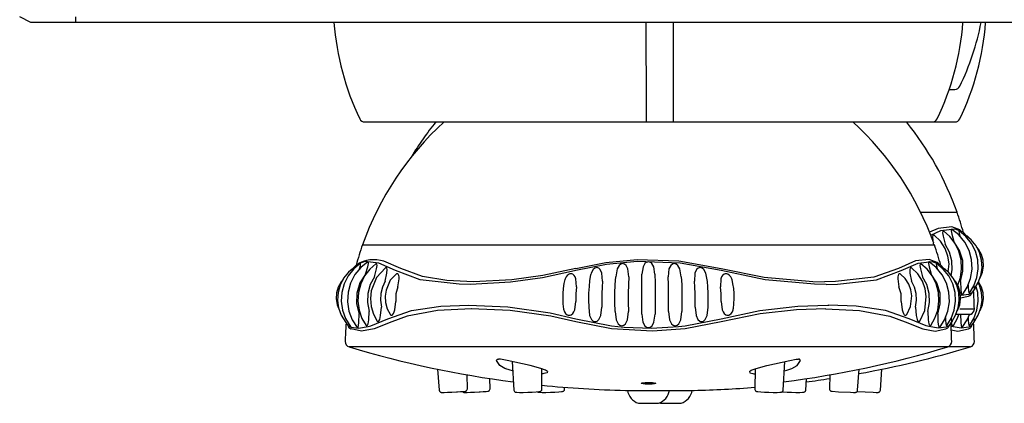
# Model space of a CAD drawing. Header units: millimetres. Extents: x -0.129 to 0.203, y -0.498 to 0.001.
# Tile 2 of 3: x -0.129 to -0.042, y -0.121 to -0.087. Entities that reach past the tile are written whole.
import ezdxf

# ---------------------------------------------------------------- set-up
doc = ezdxf.new("R2010")
doc.units = ezdxf.units.MM
doc.header["$LTSCALE"] = 0.6
doc.layers.add('BLOCKS', color=3, linetype='Continuous')

msp = doc.modelspace()

# ---------------------------------------------------------------- linework, layer by layer
at = {"layer": 'BLOCKS'}
for p, q in [((-0.1284999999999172, -0.08719999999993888), (-0.1294999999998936, -0.08669999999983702)), ((-0.1244999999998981, -0.08719999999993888), (-0.1244999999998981, -0.08669999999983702)), ((-0.1244999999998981, -0.08719999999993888), (-0.1284999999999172, -0.08719999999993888)), ((0.1245000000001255, -0.08719999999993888), (-0.1244999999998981, -0.08719999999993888)), ((-0.04674221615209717, -0.09316089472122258), (-0.04624446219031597, -0.09316089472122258)), ((-0.0987757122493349, -0.0960641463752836), (-0.04826463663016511, -0.0960641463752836)), ((-0.04826463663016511, -0.0960641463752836), (-0.04624446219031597, -0.0960641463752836)), ((-0.04928564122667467, -0.1041057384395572), (-0.04604415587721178, -0.1041057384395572)), ((-0.09897601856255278, -0.1070089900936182), (-0.07352017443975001, -0.1070089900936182)), ((-0.07352017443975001, -0.1070089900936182), (-0.04806433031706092, -0.1070089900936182)), ((-0.04574788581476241, -0.1102912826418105), (-0.04574788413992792, -0.1102913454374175)), ((-0.04433966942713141, -0.1107558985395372), (-0.04475574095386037, -0.1113191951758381)), ((-0.04433966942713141, -0.1107558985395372), (-0.0443506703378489, -0.1107153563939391)), ((-0.04572802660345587, -0.1117511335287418), (-0.04503775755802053, -0.1115969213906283)), ((-0.05755913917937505, -0.1123835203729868), (-0.05746427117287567, -0.1123835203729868)), ((-0.04580495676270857, -0.112727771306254), (-0.04450264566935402, -0.112727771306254)), ((-0.1004727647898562, -0.1139403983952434), (-0.1002644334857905, -0.1142224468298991)), ((-0.09823607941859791, -0.1142224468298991), (-0.09672764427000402, -0.1136039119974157)), ((-0.09637196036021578, -0.1138898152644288), (-0.09795285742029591, -0.1145001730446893)), ((-0.07680407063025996, -0.1145001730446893), (-0.0799858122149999, -0.1138898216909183)), ((-0.07998205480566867, -0.1136039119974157), (-0.07680212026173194, -0.1142224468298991)), ((-0.07023822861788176, -0.1142224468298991), (-0.06705829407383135, -0.1136039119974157)), ((-0.0670545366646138, -0.1138898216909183), (-0.07023627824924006, -0.1145001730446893)), ((-0.05066838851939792, -0.1138898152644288), (-0.0490874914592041, -0.1145001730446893)), ((-0.04880426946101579, -0.1142224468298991), (-0.05031270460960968, -0.1136039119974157)), ((-0.04648056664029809, -0.1138225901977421), (-0.0467759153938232, -0.1142224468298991)), ((-0.04485956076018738, -0.1132138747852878), (-0.04614283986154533, -0.1132138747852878)), ((-0.04485956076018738, -0.1161171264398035), (-0.1001606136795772, -0.1161171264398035)), ((-0.08565597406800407, -0.1174189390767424), (-0.08551132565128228, -0.1199539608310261)), ((-0.06152902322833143, -0.1199539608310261), (-0.06138437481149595, -0.1174189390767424)), ((-0.09228908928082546, -0.118097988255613), (-0.09214598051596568, -0.1199777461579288)), ((-0.08617438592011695, -0.117988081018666), (-0.08617423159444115, -0.1179879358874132)), ((-0.08300231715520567, -0.119876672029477), (-0.08301067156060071, -0.1180570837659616)), ((-0.06402967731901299, -0.1180570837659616), (-0.06403803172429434, -0.119876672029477)), ((-0.06086596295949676, -0.117988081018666), (-0.06086611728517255, -0.1179879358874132)), ((-0.089638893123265, -0.1198527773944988), (-0.0896685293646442, -0.1185981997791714)), ((-0.08761871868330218, -0.1198527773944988), (-0.0876404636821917, -0.1189322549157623)), ((-0.0595088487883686, -0.1199539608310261), (-0.05945099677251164, -0.118940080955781)), ((-0.0573718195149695, -0.1185981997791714), (-0.05740145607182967, -0.11985278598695)), ((-0.08098214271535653, -0.119876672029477), (-0.08098291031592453, -0.1197094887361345)), ((-0.0755723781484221, -0.1199863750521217), (-0.07352017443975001, -0.1199863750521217)), ((-0.07557017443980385, -0.1199863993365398), (-0.07147017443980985, -0.1199863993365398)), ((-0.07352017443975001, -0.1199863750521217), (-0.07146797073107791, -0.1199863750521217)), ((-0.07164293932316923, -0.1199863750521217), (-0.06944779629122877, -0.1199863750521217)), ((-0.07147017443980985, -0.1199863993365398), (-0.06944999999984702, -0.1199863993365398)), ((-0.07442017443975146, -0.1211402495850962), (-0.07262017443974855, -0.1211402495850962)), ((-0.07239999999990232, -0.1211402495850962), (-0.07059999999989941, -0.1211402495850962))]:
    msp.add_line(p, q, dxfattribs=at)
at = {"layer": 'BLOCKS', "flags": 128}
for points in [[(-0.07369596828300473, -0.0960641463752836), (-0.07370000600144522, -0.09476276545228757), (-0.07370283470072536, -0.09372484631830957), (-0.07370532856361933, -0.09266890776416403), (-0.07370748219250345, -0.09159723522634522), (-0.07370929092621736, -0.09051214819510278), (-0.07371075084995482, -0.08941599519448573), (-0.07371185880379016, -0.08831114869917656), (-0.0737126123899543, -0.08719999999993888)], [(-0.07130756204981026, -0.08719999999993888), (-0.07130831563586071, -0.08831114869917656), (-0.07130942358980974, -0.08941599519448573), (-0.07131088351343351, -0.09051214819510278), (-0.07131269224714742, -0.09159723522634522), (-0.07131484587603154, -0.09266890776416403), (-0.07131733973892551, -0.09372484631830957), (-0.07132016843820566, -0.09476276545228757), (-0.07132420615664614, -0.0960641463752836)], [(-0.04565355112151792, -0.1058165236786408), (-0.04578445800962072, -0.1056830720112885), (-0.04650980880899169, -0.1054249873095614), (-0.04772282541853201, -0.1055487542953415), (-0.04848882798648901, -0.105888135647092)], [(-0.04838733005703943, -0.1061428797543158), (-0.04750047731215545, -0.1057409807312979), (-0.04624927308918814, -0.1056037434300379), (-0.04553435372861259, -0.1058590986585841), (-0.04513154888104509, -0.1062732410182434)], [(-0.04720205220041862, -0.1058177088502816), (-0.04723161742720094, -0.1057971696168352), (-0.04726898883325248, -0.1057873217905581), (-0.04729875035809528, -0.1057975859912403), (-0.04731931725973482, -0.1058279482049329), (-0.04733352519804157, -0.1059492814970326), (-0.04729137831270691, -0.106257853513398), (-0.04711272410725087, -0.1069550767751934)], [(-0.04598123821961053, -0.110624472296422), (-0.04574188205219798, -0.1099231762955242), (-0.04563661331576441, -0.1091433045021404), (-0.04568180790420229, -0.1083556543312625), (-0.04587760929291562, -0.1075942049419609), (-0.04621446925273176, -0.1068912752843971), (-0.0466790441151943, -0.1062779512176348), (-0.04725260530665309, -0.1057809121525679)], [(-0.04649777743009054, -0.1056431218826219), (-0.04652683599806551, -0.1056341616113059), (-0.04654871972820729, -0.1056430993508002), (-0.04656224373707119, -0.1056699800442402), (-0.0465647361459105, -0.1057778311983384), (-0.04650985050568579, -0.1060627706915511), (-0.04631987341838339, -0.106715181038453)], [(-0.04556754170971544, -0.1114731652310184), (-0.04513089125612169, -0.110800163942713), (-0.04483305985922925, -0.1100147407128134), (-0.04470469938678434, -0.1091798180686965), (-0.0447506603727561, -0.1083347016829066), (-0.04497119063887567, -0.107519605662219), (-0.0453540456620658, -0.1067727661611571), (-0.04588266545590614, -0.1061298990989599), (-0.04653374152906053, -0.1056210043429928)], [(-0.04582930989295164, -0.1057964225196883), (-0.04585083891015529, -0.1057873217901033), (-0.04586611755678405, -0.1057975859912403), (-0.04587248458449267, -0.1058279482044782), (-0.04585913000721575, -0.1059492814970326), (-0.04578494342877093, -0.1062487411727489)], [(-0.0449334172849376, -0.1113137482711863), (-0.04453775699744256, -0.1106724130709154), (-0.04426901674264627, -0.1099289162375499), (-0.04415652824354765, -0.1091442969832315), (-0.04420408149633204, -0.1083523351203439), (-0.04441162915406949, -0.1075874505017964), (-0.04476872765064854, -0.1068822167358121), (-0.04526109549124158, -0.1062676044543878), (-0.04586816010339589, -0.1057704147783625)], [(-0.04804232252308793, -0.1061781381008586), (-0.04808674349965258, -0.1061500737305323), (-0.04813152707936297, -0.1061395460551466), (-0.04816961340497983, -0.1061496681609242), (-0.04819876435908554, -0.1061805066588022), (-0.04823092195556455, -0.106304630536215), (-0.04821376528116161, -0.1066237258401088)], [(-0.048161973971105, -0.1068751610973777), (-0.04813440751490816, -0.1070089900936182)], [(-0.04684261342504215, -0.1094321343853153), (-0.04676091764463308, -0.1087176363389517), (-0.04686533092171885, -0.1080293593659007), (-0.04711474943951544, -0.1073398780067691), (-0.04752112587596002, -0.1066934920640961), (-0.04808733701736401, -0.1061440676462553)], [(-0.04574790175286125, -0.1102913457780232), (-0.04551537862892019, -0.109370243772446), (-0.04554071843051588, -0.1084171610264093), (-0.04581282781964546, -0.1075060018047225), (-0.04631989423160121, -0.1067151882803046)], [(-0.04502115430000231, -0.1063572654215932), (-0.04503305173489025, -0.1063396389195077), (-0.04506056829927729, -0.1063075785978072), (-0.04509274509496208, -0.106280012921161), (-0.04512888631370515, -0.1062575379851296), (-0.04515671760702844, -0.1062448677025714)], [(-0.04449172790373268, -0.1109462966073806), (-0.0441498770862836, -0.1103866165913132), (-0.04391820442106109, -0.1097396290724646), (-0.04382219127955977, -0.1090585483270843), (-0.04386491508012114, -0.1083719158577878), (-0.04404619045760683, -0.107708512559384), (-0.04435712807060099, -0.1070956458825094), (-0.04478565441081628, -0.1065593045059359), (-0.04513154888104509, -0.1062732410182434)], [(-0.04657906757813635, -0.1097463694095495), (-0.04648389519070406, -0.1092482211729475), (-0.04651729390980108, -0.1084354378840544), (-0.04672901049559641, -0.1076562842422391), (-0.04711266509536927, -0.1069550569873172)], [(-0.04401285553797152, -0.1100039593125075), (-0.04397956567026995, -0.1099536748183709), (-0.0437861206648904, -0.1094550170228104), (-0.04370331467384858, -0.1089266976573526), (-0.04373405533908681, -0.1083927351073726), (-0.04387832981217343, -0.107877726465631), (-0.04412823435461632, -0.1074049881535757), (-0.04430863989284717, -0.107191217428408)], [(-0.09917525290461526, -0.1086929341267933), (-0.09975732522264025, -0.1091691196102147), (-0.1002503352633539, -0.1097837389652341), (-0.1006080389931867, -0.110489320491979), (-0.1008160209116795, -0.1112548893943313), (-0.1008636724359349, -0.1120477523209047), (-0.1007508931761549, -0.1128332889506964), (-0.1004814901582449, -0.1135775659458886), (-0.1000082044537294, -0.1143437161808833)], [(-0.09870012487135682, -0.1096178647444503), (-0.09851002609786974, -0.1089650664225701), (-0.09845537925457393, -0.1086808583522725), (-0.09845795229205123, -0.1085732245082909), (-0.09847147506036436, -0.1085463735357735), (-0.0984933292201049, -0.1085374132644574), (-0.09850884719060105, -0.1085421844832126), (-0.09913509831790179, -0.1090308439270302), (-0.09966458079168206, -0.1096736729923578), (-0.1000482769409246, -0.110420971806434), (-0.1002694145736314, -0.1112370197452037), (-0.100315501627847, -0.1120834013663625), (-0.1001867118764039, -0.1129195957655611), (-0.09988793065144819, -0.1137060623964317), (-0.0994520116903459, -0.1143767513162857)], [(-0.0960337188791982, -0.109317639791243), (-0.0975196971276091, -0.1086442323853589), (-0.09877090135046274, -0.1085069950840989), (-0.09948582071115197, -0.1087623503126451), (-0.09988883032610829, -0.1091767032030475)], [(-0.09790727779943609, -0.1098577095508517), (-0.09772858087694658, -0.1091602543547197), (-0.09768670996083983, -0.108851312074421), (-0.09770132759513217, -0.1087304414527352), (-0.09772211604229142, -0.1087004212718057), (-0.09775210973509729, -0.1086905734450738), (-0.09778481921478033, -0.1086995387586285), (-0.09833815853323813, -0.1091780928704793), (-0.09880382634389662, -0.1097914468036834), (-0.09914170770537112, -0.1104950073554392), (-0.09933823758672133, -0.1112576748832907), (-0.09938359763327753, -0.1120469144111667), (-0.09927784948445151, -0.1128283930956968), (-0.09902469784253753, -0.1135682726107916), (-0.09865683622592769, -0.1141976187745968)], [(-0.09923531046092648, -0.1091525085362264), (-0.0991608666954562, -0.1088513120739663), (-0.09914782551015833, -0.1087304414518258), (-0.09915438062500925, -0.1087004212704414), (-0.09916986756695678, -0.1086905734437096), (-0.09917525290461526, -0.1086929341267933)], [(-0.09557938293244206, -0.1091281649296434), (-0.09708601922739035, -0.1084838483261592)], [(-0.0799858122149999, -0.1091281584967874), (-0.07730215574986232, -0.1085863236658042), (-0.07451903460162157, -0.1083282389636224), (-0.07080076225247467, -0.1084520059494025), (-0.0670545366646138, -0.1091281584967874)], [(-0.06706067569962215, -0.109317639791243), (-0.07069553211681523, -0.1086442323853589), (-0.07451791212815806, -0.1085069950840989), (-0.07725651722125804, -0.1087623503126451), (-0.07997967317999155, -0.109317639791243)], [(-0.07526952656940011, -0.1098577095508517), (-0.07534429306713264, -0.1091602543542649), (-0.07550322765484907, -0.1088513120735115), (-0.07564959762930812, -0.108730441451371), (-0.07573012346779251, -0.1087004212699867), (-0.07581565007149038, -0.1086905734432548), (-0.07590169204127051, -0.1087008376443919), (-0.07598410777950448, -0.1087311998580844), (-0.07613827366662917, -0.1088525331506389), (-0.07631659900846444, -0.1091611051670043), (-0.07643208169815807, -0.1098583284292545)], [(-0.0729383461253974, -0.1096178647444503), (-0.07304116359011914, -0.1089650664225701), (-0.07321303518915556, -0.1086808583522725), (-0.07335917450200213, -0.1085732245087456), (-0.07343778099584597, -0.1085463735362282), (-0.07352015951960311, -0.1085374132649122), (-0.07360260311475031, -0.1085463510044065), (-0.07368125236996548, -0.1085732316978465), (-0.07382741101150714, -0.1086810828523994), (-0.07399936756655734, -0.1089660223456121), (-0.07410200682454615, -0.109618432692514)], [(-0.07060828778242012, -0.1098577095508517), (-0.07072396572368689, -0.1091602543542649), (-0.07090339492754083, -0.1088513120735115), (-0.07105818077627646, -0.108730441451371), (-0.07114082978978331, -0.1087004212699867), (-0.07122705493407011, -0.1086905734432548), (-0.07131236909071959, -0.1087008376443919), (-0.0713926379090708, -0.1087311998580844), (-0.07153835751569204, -0.1088525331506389), (-0.07169621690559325, -0.1091611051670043), (-0.07177080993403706, -0.1098583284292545)], [(-0.04767170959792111, -0.1087218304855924), (-0.04780463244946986, -0.1085863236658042), (-0.04852998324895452, -0.1083282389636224), (-0.04974299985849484, -0.1084520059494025), (-0.0512691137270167, -0.1091281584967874)], [(-0.0510066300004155, -0.109317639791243), (-0.0495206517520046, -0.1086442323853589), (-0.04826944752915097, -0.1085069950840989), (-0.04755452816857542, -0.1087623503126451), (-0.04715172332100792, -0.1091764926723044)], [(-0.04925499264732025, -0.1086995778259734), (-0.04928916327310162, -0.1086905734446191), (-0.04931892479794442, -0.1087008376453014), (-0.04933949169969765, -0.1087311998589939), (-0.04935369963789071, -0.1088525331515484), (-0.04931155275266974, -0.109161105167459), (-0.04913289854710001, -0.1098583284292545)], [(-0.0483824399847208, -0.1141965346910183), (-0.04801411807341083, -0.1135649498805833), (-0.04776205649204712, -0.1128264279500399), (-0.04765678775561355, -0.1120465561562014), (-0.04770198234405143, -0.1112589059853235), (-0.04789778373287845, -0.1104974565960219), (-0.04823464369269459, -0.1097945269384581), (-0.04869921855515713, -0.1091812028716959), (-0.04925499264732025, -0.1086995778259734)], [(-0.0485306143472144, -0.108542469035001), (-0.04854701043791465, -0.1085374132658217), (-0.04856889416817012, -0.108546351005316), (-0.04858241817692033, -0.1085732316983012), (-0.04858491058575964, -0.1086810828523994), (-0.04853002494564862, -0.1089660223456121), (-0.04834004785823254, -0.109618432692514)], [(-0.04758771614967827, -0.1143764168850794), (-0.04715106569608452, -0.113703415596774), (-0.04685323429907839, -0.1129179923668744), (-0.04672487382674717, -0.1120830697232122), (-0.04677083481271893, -0.1112379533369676), (-0.0469913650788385, -0.11042285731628), (-0.04737422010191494, -0.1096760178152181), (-0.04790283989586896, -0.1090331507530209), (-0.0485306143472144, -0.108542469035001)], [(-0.04786414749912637, -0.1086934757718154), (-0.04787101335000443, -0.1086905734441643), (-0.04788629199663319, -0.1087008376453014), (-0.0478926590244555, -0.1087311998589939), (-0.0478793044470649, -0.1088525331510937), (-0.04780511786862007, -0.1091519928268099)], [(-0.04695359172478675, -0.1142169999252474), (-0.04655793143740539, -0.1135756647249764), (-0.0462891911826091, -0.1128321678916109), (-0.0461767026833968, -0.1120475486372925), (-0.04622425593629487, -0.1112555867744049), (-0.04643180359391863, -0.1104907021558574), (-0.04678890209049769, -0.1097854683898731), (-0.04728126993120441, -0.1091708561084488), (-0.04786414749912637, -0.1086934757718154)], [(-0.09988883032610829, -0.1091767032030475), (-0.1002334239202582, -0.1094614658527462), (-0.1006623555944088, -0.109997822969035), (-0.1009736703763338, -0.1106109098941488), (-0.1011552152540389, -0.1112747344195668), (-0.1011980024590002, -0.1119619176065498), (-0.1011018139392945, -0.1126435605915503), (-0.1008697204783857, -0.1132910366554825), (-0.1004727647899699, -0.1139403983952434)], [(-0.09999898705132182, -0.1092604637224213), (-0.09998712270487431, -0.1092428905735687), (-0.09995960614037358, -0.1092108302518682), (-0.09992742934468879, -0.109183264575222), (-0.09989128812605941, -0.1091607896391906), (-0.09986345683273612, -0.1091481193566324)], [(-0.09695448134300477, -0.1102459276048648), (-0.09680641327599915, -0.1095274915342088), (-0.09678922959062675, -0.1092089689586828), (-0.09682118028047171, -0.1090844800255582), (-0.09685017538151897, -0.1090533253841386), (-0.09688807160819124, -0.1090427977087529), (-0.09693778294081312, -0.1090540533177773), (-0.09772618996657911, -0.1099171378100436), (-0.0981974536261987, -0.1111226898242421), (-0.0982650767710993, -0.1118069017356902), (-0.09820228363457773, -0.1125118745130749), (-0.09800032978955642, -0.1132049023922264), (-0.0976766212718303, -0.11381162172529)], [(-0.08935148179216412, -0.1105378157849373), (-0.09036022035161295, -0.1105195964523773), (-0.09383330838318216, -0.1101223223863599), (-0.0960337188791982, -0.109317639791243)], [(-0.0799858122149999, -0.1091281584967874), (-0.08292966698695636, -0.1097610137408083), (-0.08569687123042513, -0.1101343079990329), (-0.08910009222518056, -0.1103047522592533), (-0.0914698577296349, -0.1101911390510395), (-0.09364211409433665, -0.1098371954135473), (-0.09557938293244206, -0.1091281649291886)], [(-0.07997967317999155, -0.109317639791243), (-0.08009286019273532, -0.1093470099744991), (-0.08295357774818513, -0.1099670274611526), (-0.08580051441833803, -0.1103574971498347), (-0.08935148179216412, -0.1105378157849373)], [(-0.07760604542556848, -0.1102459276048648), (-0.07765809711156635, -0.1095274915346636), (-0.07780628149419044, -0.1092089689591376), (-0.07794918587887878, -0.1090844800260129), (-0.07802932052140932, -0.1090533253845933), (-0.07811536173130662, -0.1090427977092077), (-0.0782028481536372, -0.1090529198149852), (-0.07828706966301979, -0.1090837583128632), (-0.07844586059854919, -0.109207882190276), (-0.07863267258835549, -0.1095269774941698), (-0.07865551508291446, -0.1096559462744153)], [(-0.0682745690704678, -0.110278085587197), (-0.06840734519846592, -0.1095274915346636), (-0.06859364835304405, -0.1092089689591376), (-0.0687522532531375, -0.1090844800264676), (-0.06883638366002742, -0.1090533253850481), (-0.06892377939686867, -0.1090427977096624), (-0.06900996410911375, -0.10905291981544), (-0.06909023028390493, -0.109083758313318), (-0.06923336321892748, -0.109207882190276), (-0.06938197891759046, -0.1095269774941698), (-0.06943427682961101, -0.1102465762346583)], [(-0.05768886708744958, -0.1105378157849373), (-0.05873816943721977, -0.1105195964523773), (-0.06313476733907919, -0.1101223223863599), (-0.06706067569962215, -0.109317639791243)], [(-0.0670545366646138, -0.1091281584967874), (-0.06320268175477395, -0.1099067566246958), (-0.05888884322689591, -0.1102911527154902), (-0.05785985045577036, -0.1103087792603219)], [(-0.0512691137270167, -0.1091281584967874), (-0.05343929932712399, -0.1099067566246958), (-0.05686520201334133, -0.1102911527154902), (-0.05785985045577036, -0.1103087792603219)], [(-0.05768886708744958, -0.1105378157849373), (-0.05668012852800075, -0.1105195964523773), (-0.05320704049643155, -0.1101223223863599), (-0.0510066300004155, -0.109317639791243)], [(-0.05009087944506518, -0.1090634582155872), (-0.05010691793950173, -0.1090533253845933), (-0.0501517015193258, -0.1090427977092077), (-0.05018978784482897, -0.1090529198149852), (-0.05021893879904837, -0.1090837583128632), (-0.05025109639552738, -0.109207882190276), (-0.05023393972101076, -0.1095269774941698), (-0.05008571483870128, -0.1102465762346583)], [(-0.0493665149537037, -0.1138139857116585), (-0.04892417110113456, -0.1128722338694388), (-0.04878109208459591, -0.1116208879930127), (-0.04888550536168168, -0.1109326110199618), (-0.04913492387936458, -0.1102431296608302), (-0.04954130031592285, -0.1095967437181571), (-0.05009087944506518, -0.1090634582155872)], [(-0.04704132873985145, -0.1092605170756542), (-0.04705322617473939, -0.1092428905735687), (-0.04708074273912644, -0.1092108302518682), (-0.04711291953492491, -0.109183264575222), (-0.04714906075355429, -0.1091607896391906), (-0.04717689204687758, -0.1091481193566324)], [(-0.04648056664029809, -0.1138225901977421), (-0.04617005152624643, -0.1132898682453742), (-0.04593837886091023, -0.1126428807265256), (-0.0458423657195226, -0.1119617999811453), (-0.04588508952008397, -0.1112751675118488), (-0.04606636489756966, -0.110611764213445), (-0.04637730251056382, -0.1099988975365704), (-0.04680582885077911, -0.1094625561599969), (-0.04715172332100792, -0.1091764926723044)], [(-0.1007112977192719, -0.1100942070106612), (-0.1008916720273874, -0.1103078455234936), (-0.1011417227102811, -0.1107806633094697), (-0.1012861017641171, -0.1112958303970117), (-0.1013168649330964, -0.1118300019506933), (-0.1012339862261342, -0.1123585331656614), (-0.1010403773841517, -0.1128573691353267), (-0.1010072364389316, -0.112907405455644)], [(-0.09870010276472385, -0.1096178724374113), (-0.09920729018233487, -0.1104090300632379), (-0.09947961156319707, -0.111321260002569), (-0.0995048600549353, -0.1122737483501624), (-0.09927227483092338, -0.1131947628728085)], [(-0.09790738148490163, -0.1098576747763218), (-0.09829118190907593, -0.1105598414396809), (-0.0985029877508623, -0.1113392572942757), (-0.09853634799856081, -0.1121516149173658), (-0.0983841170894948, -0.1129480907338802)], [(-0.09695444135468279, -0.1102459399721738), (-0.09720197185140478, -0.1107798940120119), (-0.09734370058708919, -0.1113612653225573), (-0.09737562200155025, -0.11196131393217), (-0.09729463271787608, -0.1125574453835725)], [(-0.09582363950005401, -0.1107456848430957), (-0.09572230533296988, -0.1100429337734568), (-0.09572243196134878, -0.1098710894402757), (-0.09574295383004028, -0.1097364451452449), (-0.09579687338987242, -0.1096246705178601), (-0.09583468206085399, -0.1095967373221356), (-0.09587988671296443, -0.1095873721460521), (-0.09594905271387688, -0.1096000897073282), (-0.09650465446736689, -0.1101784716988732), (-0.09688453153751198, -0.1110522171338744), (-0.0969581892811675, -0.1115821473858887), (-0.09692676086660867, -0.1121497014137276), (-0.09677331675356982, -0.1127236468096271), (-0.09651639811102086, -0.113206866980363)], [(-0.08094382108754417, -0.1100649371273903), (-0.08095837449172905, -0.1101054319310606), (-0.08104457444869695, -0.110472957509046), (-0.0811069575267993, -0.110894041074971), (-0.08114322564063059, -0.1113468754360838), (-0.08115197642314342, -0.111813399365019), (-0.08113339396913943, -0.1122751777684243), (-0.08108350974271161, -0.1127537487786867), (-0.08099326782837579, -0.1129806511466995), (-0.08089673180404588, -0.1131238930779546), (-0.08074824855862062, -0.113243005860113), (-0.08066695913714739, -0.1132728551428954), (-0.08058102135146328, -0.1132828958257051), (-0.08049483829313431, -0.1132731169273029), (-0.08041300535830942, -0.1132435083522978), (-0.08026227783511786, -0.1131248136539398), (-0.0801625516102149, -0.1129817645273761), (-0.08008529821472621, -0.1127999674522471), (-0.07998613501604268, -0.1120638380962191), (-0.07998613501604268, -0.1120638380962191)], [(-0.07993353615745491, -0.1107456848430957), (-0.079973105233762, -0.1100429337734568), (-0.08003431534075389, -0.1098710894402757), (-0.08012042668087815, -0.1097364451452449), (-0.08025861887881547, -0.1096246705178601), (-0.08033647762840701, -0.1095967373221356), (-0.0804202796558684, -0.1095873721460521), (-0.08050565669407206, -0.1095965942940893), (-0.08058811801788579, -0.1096244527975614), (-0.08074436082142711, -0.1097362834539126), (-0.08085153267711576, -0.1098710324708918), (-0.08093849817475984, -0.1100428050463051), (-0.08094268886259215, -0.1100651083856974)], [(-0.07867116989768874, -0.1096534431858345), (-0.07868074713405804, -0.1096945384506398), (-0.07875605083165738, -0.1101828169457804), (-0.07881099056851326, -0.1107375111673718), (-0.07884317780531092, -0.1113327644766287), (-0.07885137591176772, -0.111946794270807), (-0.07883561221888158, -0.1125571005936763), (-0.07883463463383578, -0.1125716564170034)], [(-0.07760603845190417, -0.1102459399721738), (-0.07764919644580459, -0.1107798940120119), (-0.07767390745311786, -0.1113612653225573), (-0.07767947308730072, -0.11196131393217), (-0.07766535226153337, -0.1125574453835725)], [(-0.0764889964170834, -0.1129479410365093), (-0.07650716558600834, -0.1121514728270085), (-0.07650317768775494, -0.1113386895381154), (-0.07647789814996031, -0.1105595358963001), (-0.07643208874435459, -0.1098583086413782)], [(-0.07526953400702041, -0.1098576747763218), (-0.0752970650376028, -0.1105598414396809), (-0.0753122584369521, -0.1113392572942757), (-0.07531465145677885, -0.1121516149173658), (-0.07530373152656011, -0.1129480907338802)], [(-0.07411522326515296, -0.1131945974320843), (-0.07412059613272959, -0.112273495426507), (-0.07412001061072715, -0.1113204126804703), (-0.07411372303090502, -0.1104092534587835), (-0.07410200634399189, -0.1096184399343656)], [(-0.07293834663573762, -0.1096178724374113), (-0.0729266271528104, -0.1104090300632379), (-0.07292033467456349, -0.111321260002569), (-0.07291975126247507, -0.1122737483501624), (-0.07292512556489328, -0.1131947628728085)], [(-0.07173661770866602, -0.1129479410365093), (-0.07172570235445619, -0.1121514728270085), (-0.07172809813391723, -0.1113386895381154), (-0.0717432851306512, -0.1105595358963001), (-0.07177080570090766, -0.1098583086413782)], [(-0.07060827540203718, -0.1098576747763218), (-0.07056244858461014, -0.1105598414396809), (-0.07053715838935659, -0.1113392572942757), (-0.07053317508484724, -0.1121516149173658), (-0.07055135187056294, -0.1129480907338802)], [(-0.0693749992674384, -0.1125573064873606), (-0.06936088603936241, -0.1119612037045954), (-0.06936645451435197, -0.1113608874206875), (-0.06939113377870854, -0.1107804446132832), (-0.06943428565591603, -0.1102465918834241)], [(-0.06820590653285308, -0.1125735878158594), (-0.06820443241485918, -0.1125514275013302), (-0.06818892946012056, -0.1119457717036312), (-0.06819699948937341, -0.1113366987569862), (-0.06822867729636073, -0.1107456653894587), (-0.0682745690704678, -0.110278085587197)], [(-0.06609705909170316, -0.1100673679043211), (-0.06610164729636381, -0.1100429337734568), (-0.06618855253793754, -0.1098710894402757), (-0.06629561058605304, -0.1097364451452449), (-0.06645173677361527, -0.1096246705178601), (-0.06653414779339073, -0.1095967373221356), (-0.0666194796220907, -0.1095873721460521), (-0.06670335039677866, -0.1095965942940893), (-0.0667812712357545, -0.1096244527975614), (-0.06691956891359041, -0.1097362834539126), (-0.0670057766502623, -0.1098710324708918), (-0.06706705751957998, -0.1100428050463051), (-0.06710677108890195, -0.1107464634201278), (-0.06710677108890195, -0.1107464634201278)], [(-0.06595334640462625, -0.112714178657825), (-0.06595081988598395, -0.1127000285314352), (-0.06590645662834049, -0.1122692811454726), (-0.06588828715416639, -0.1118121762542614), (-0.06589686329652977, -0.1113506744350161), (-0.06593237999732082, -0.1109020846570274), (-0.06599363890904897, -0.1104836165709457), (-0.06607854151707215, -0.1101167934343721), (-0.06609611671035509, -0.1100672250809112)], [(-0.05107339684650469, -0.1096161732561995), (-0.05110996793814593, -0.1095967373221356), (-0.05116012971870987, -0.1095873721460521), (-0.05120540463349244, -0.1095965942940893), (-0.05124326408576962, -0.1096244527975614), (-0.05129722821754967, -0.1097362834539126), (-0.05131778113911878, -0.1098710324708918), (-0.05131796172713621, -0.1100428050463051), (-0.05121656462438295, -0.1107464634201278)], [(-0.05053007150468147, -0.1132156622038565), (-0.05019731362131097, -0.1125216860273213), (-0.05008269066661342, -0.1115666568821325), (-0.05015907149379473, -0.1110393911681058), (-0.05034641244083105, -0.1105109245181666), (-0.05065439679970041, -0.1100178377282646), (-0.05107339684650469, -0.1096161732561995)], [(-0.04974573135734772, -0.1125573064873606), (-0.04966478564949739, -0.1119612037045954), (-0.04969672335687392, -0.1113608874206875), (-0.04983827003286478, -0.1107804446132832), (-0.05008576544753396, -0.1102465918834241)], [(-0.04865623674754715, -0.1129479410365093), (-0.0485040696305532, -0.1121514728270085), (-0.04853746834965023, -0.1113386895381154), (-0.04874918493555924, -0.1105595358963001), (-0.0491328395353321, -0.1098583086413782)], [(-0.04776807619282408, -0.1131945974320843), (-0.04753555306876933, -0.112273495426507), (-0.04756089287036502, -0.1113204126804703), (-0.04783300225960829, -0.1104092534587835), (-0.04834006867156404, -0.1096184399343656)], [(-0.04603302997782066, -0.1129072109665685), (-0.04599974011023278, -0.112856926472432), (-0.04580629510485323, -0.1123582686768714), (-0.04572348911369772, -0.1118299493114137), (-0.04575422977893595, -0.1112959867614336), (-0.04589850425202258, -0.110780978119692), (-0.04614840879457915, -0.1103082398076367), (-0.04632881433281, -0.110094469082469)], [(-0.04574788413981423, -0.1102913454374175), (-0.04572204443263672, -0.1110067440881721), (-0.04568106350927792, -0.1113227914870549), (-0.04564141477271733, -0.1114427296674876), (-0.04561819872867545, -0.1114726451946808), (-0.04559254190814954, -0.1114825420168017), (-0.04556754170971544, -0.1114731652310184)], [(-0.04475574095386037, -0.1142224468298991), (-0.04454630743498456, -0.1139389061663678), (-0.0441498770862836, -0.1132898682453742), (-0.04391820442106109, -0.1126428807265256), (-0.04382219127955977, -0.1119617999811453), (-0.04386491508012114, -0.1112751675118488), (-0.04404619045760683, -0.110611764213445), (-0.04415563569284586, -0.1103960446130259)], [(-0.04401285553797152, -0.1129072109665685), (-0.04397956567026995, -0.112856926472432), (-0.0437861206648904, -0.1123582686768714), (-0.04370331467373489, -0.1118299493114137), (-0.04373405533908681, -0.1112959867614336), (-0.04387832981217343, -0.110780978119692), (-0.04412440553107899, -0.1103154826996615)], [(-0.09582336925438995, -0.1107457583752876), (-0.09601377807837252, -0.1113846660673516), (-0.09600626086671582, -0.1120638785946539)], [(-0.0799334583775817, -0.1107457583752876), (-0.07998821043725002, -0.1113846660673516), (-0.0799860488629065, -0.1120638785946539)], [(-0.06705430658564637, -0.1120637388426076), (-0.0670521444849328, -0.1113850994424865), (-0.06710685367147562, -0.1107465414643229)], [(-0.05103411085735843, -0.1120637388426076), (-0.05102659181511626, -0.1113850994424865), (-0.05121685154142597, -0.1107465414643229)], [(-0.04475574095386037, -0.1113191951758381), (-0.04500104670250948, -0.1114389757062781), (-0.04567730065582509, -0.1115311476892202), (-0.04574129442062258, -0.1115206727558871)], [(-0.04504847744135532, -0.1105828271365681), (-0.04504018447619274, -0.1108016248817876), (-0.04501118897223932, -0.1111420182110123), (-0.04498244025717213, -0.1112762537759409), (-0.04496521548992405, -0.1113096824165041), (-0.04494585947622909, -0.1113206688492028), (-0.0449334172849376, -0.1113137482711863)], [(-0.04504847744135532, -0.1134860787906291), (-0.04504018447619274, -0.1137048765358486), (-0.04501118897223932, -0.1140452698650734), (-0.04498244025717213, -0.1141795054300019), (-0.04496521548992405, -0.1142129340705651), (-0.04493980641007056, -0.114227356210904), (-0.04453775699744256, -0.1135756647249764), (-0.04426901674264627, -0.1128321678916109), (-0.04415652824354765, -0.1120475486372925), (-0.04420408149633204, -0.1112555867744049), (-0.0443396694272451, -0.1107558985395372)], [(-0.04475574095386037, -0.1113191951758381), (-0.04476305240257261, -0.1113738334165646), (-0.04478026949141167, -0.111425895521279), (-0.04480679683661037, -0.1114735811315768), (-0.04484171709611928, -0.1115152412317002), (-0.04488382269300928, -0.1115494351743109), (-0.04493165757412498, -0.1115749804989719), (-0.04498356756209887, -0.1115909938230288), (-0.04503775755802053, -0.1115969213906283)], [(-0.04454330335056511, -0.1106814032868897), (-0.04453724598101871, -0.110767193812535), (-0.04451757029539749, -0.1109027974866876), (-0.04450639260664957, -0.1109368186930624), (-0.04449408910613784, -0.1109483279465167), (-0.04449172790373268, -0.1109462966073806)], [(-0.09651639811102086, -0.113206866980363), (-0.09649177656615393, -0.113243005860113), (-0.09644649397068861, -0.1132728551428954), (-0.09639821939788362, -0.1132828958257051), (-0.09634944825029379, -0.1132731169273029), (-0.09630275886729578, -0.1132435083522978), (-0.09621521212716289, -0.1131248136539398), (-0.09615504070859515, -0.1129817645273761), (-0.09610511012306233, -0.1127999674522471), (-0.09600656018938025, -0.1120638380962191), (-0.09600656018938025, -0.1120638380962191)], [(-0.0670542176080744, -0.1120636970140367), (-0.06695532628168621, -0.1127989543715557), (-0.06687829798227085, -0.1129806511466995), (-0.06677880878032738, -0.1131238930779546), (-0.06662840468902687, -0.113243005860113), (-0.06654670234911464, -0.1132728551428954), (-0.06646062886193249, -0.1132828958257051), (-0.06637457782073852, -0.1132731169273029), (-0.0662931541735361, -0.1132435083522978), (-0.06614433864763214, -0.1131248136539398), (-0.0660475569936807, -0.1129817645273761), (-0.06597506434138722, -0.1127999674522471), (-0.0659670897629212, -0.1127127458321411)], [(-0.05103380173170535, -0.1120636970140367), (-0.05093543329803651, -0.1127989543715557), (-0.05088562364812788, -0.1129806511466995), (-0.05082557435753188, -0.1131238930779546), (-0.05073819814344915, -0.113243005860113), (-0.05069157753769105, -0.1132728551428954), (-0.05064286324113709, -0.1132828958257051), (-0.05059451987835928, -0.1132731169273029), (-0.0505491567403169, -0.1132435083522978), (-0.05053007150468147, -0.1132156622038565)], [(-0.09865683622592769, -0.1141976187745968), (-0.0986410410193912, -0.1142129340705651), (-0.09860589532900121, -0.1142239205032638), (-0.09857191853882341, -0.1142125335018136), (-0.09854074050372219, -0.1141788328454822), (-0.09848611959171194, -0.1140444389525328), (-0.09842807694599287, -0.1137046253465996), (-0.09838411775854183, -0.1129480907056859)], [(-0.0976766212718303, -0.11381162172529), (-0.09764256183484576, -0.1138400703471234), (-0.09759999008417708, -0.1138515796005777), (-0.0975578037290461, -0.1138405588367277), (-0.09751825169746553, -0.1138069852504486), (-0.09744643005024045, -0.1136721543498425), (-0.09736452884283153, -0.1133264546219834), (-0.09729469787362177, -0.1125574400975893)], [(-0.09672764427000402, -0.1136039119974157), (-0.09461818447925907, -0.1128743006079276), (-0.09201138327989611, -0.112476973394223), (-0.08952446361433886, -0.1123815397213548), (-0.08604818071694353, -0.1125407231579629), (-0.0822612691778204, -0.1130837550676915), (-0.07998205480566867, -0.1136039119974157)], [(-0.08927139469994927, -0.1127090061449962), (-0.09230058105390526, -0.1128625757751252), (-0.09499892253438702, -0.1133829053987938), (-0.09637196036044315, -0.1138898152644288)], [(-0.0799858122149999, -0.1138898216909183), (-0.08222202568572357, -0.1133865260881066), (-0.08583289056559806, -0.1128707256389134), (-0.08930603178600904, -0.112708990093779)], [(-0.07883463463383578, -0.1125716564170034), (-0.0787544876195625, -0.1133250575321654), (-0.07858450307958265, -0.113670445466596), (-0.07843005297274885, -0.1138060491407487), (-0.07834581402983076, -0.1138400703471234), (-0.07825693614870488, -0.1138515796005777), (-0.07816803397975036, -0.1138405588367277), (-0.0780838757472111, -0.1138069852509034), (-0.07792965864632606, -0.1136721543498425), (-0.07775840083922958, -0.1133264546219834), (-0.07766536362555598, -0.1125574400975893)], [(-0.07648899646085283, -0.1129479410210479), (-0.07639510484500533, -0.1137048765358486), (-0.07622178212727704, -0.1140452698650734), (-0.07606688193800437, -0.1141795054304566), (-0.0759829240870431, -0.1142129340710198), (-0.07589463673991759, -0.1142239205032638), (-0.07580664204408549, -0.1142125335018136), (-0.07572318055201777, -0.1141788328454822), (-0.07556976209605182, -0.1140444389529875), (-0.07539879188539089, -0.1137046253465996), (-0.07530373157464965, -0.1129480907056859)], [(-0.07173661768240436, -0.1129479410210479), (-0.07164141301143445, -0.1137048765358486), (-0.07146986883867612, -0.1140452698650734), (-0.07131606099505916, -0.1141795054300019), (-0.07123240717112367, -0.1142129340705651), (-0.07114422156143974, -0.1142239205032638), (-0.07105612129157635, -0.1142125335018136), (-0.07097235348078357, -0.1141788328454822), (-0.07081784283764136, -0.1140444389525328), (-0.07064509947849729, -0.1137046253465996), (-0.07055135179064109, -0.1129480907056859)], [(-0.06937498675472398, -0.1125573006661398), (-0.0692822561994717, -0.1133250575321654), (-0.06911214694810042, -0.113670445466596), (-0.06895843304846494, -0.1138060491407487), (-0.06887444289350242, -0.1138400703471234), (-0.06878565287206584, -0.1138515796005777), (-0.06869666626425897, -0.1138405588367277), (-0.06861226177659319, -0.1138069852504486), (-0.0684573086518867, -0.1136721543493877), (-0.0682861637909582, -0.1133264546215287), (-0.06820590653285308, -0.1125735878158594)], [(-0.06705829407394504, -0.1136039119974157), (-0.06361181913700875, -0.1128743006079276), (-0.06020718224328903, -0.112476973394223), (-0.05755913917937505, -0.1123835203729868)], [(-0.05773431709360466, -0.112708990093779), (-0.0603324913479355, -0.1127994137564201), (-0.0635765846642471, -0.1131684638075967), (-0.0670545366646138, -0.1138898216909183)], [(-0.05776895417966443, -0.1127090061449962), (-0.05473976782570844, -0.1128625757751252), (-0.05204142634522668, -0.1133829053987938), (-0.05066838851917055, -0.1138898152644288)], [(-0.05031270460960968, -0.1136039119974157), (-0.05242216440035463, -0.1128743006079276), (-0.05502896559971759, -0.112476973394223), (-0.05746427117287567, -0.1123835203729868)], [(-0.0497456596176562, -0.1125573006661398), (-0.0496759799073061, -0.1133250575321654), (-0.0495945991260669, -0.113670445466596), (-0.04952301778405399, -0.1138060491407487), (-0.04948355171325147, -0.1138400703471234), (-0.04944142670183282, -0.1138515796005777), (-0.04939881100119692, -0.1138405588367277), (-0.0493665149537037, -0.1138139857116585)], [(-0.0486562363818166, -0.1129479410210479), (-0.04861221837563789, -0.1137048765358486), (-0.04855397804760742, -0.1140452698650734), (-0.04849920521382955, -0.1141795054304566), (-0.04846794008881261, -0.1142129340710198), (-0.04843386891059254, -0.1142239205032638), (-0.04839877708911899, -0.1142125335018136), (-0.0483824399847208, -0.1141965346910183)], [(-0.0994520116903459, -0.1143767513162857), (-0.09942743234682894, -0.1143857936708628), (-0.09940181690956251, -0.1143757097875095), (-0.09937863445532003, -0.1143456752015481), (-0.09933902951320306, -0.1142257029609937), (-0.09929807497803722, -0.1139096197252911), (-0.09927229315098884, -0.1131947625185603)], [(-0.07411522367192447, -0.1131945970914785), (-0.07401333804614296, -0.1139099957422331), (-0.07383666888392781, -0.114226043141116), (-0.07368603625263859, -0.1143459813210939), (-0.07360489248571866, -0.1143758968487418), (-0.07351985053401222, -0.1143857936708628), (-0.0734349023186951, -0.1143757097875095), (-0.07335384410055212, -0.1143456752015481), (-0.07320335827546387, -0.1142257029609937), (-0.07302679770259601, -0.1139096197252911), (-0.07292512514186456, -0.1131947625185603)], [(-0.04776805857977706, -0.1131945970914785), (-0.04774221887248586, -0.1139099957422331), (-0.04770123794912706, -0.114226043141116), (-0.04766158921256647, -0.1143459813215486), (-0.04763837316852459, -0.1143758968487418), (-0.04761271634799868, -0.1143857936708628), (-0.04758771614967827, -0.1143764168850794)], [(-0.04706865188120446, -0.1134860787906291), (-0.04706035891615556, -0.1137048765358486), (-0.04703136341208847, -0.1140452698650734), (-0.04700261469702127, -0.1141795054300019), (-0.04698538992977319, -0.1142129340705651), (-0.04696603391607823, -0.1142239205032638), (-0.04695359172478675, -0.1142169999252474)], [(-0.04656347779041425, -0.1135846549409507), (-0.04655742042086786, -0.113670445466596), (-0.04653774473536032, -0.1138060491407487), (-0.04652656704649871, -0.1138400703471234), (-0.04651426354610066, -0.1138515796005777), (-0.04648056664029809, -0.1138225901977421)], [(-0.04655472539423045, -0.1139229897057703), (-0.04653380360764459, -0.1140452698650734), (-0.04647903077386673, -0.1141795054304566), (-0.04644776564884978, -0.1142129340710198), (-0.04641369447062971, -0.1142239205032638), (-0.04637860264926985, -0.1142125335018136), (-0.04636226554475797, -0.1141965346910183)], [(-0.04636226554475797, -0.1141965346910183), (-0.045993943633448, -0.1135649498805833), (-0.04587411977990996, -0.1132138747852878)], [(-0.04574718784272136, -0.1132138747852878), (-0.04572204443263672, -0.1139099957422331), (-0.04568106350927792, -0.114226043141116), (-0.04564141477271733, -0.1143459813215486), (-0.04561819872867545, -0.1143758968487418), (-0.04557741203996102, -0.1143916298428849), (-0.04513089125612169, -0.113703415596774), (-0.04494525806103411, -0.1132138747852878)], [(-0.04454330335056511, -0.1135846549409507), (-0.04453724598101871, -0.113670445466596), (-0.04451757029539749, -0.1138060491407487), (-0.04450639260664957, -0.1138400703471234), (-0.04449408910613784, -0.1138515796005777), (-0.04449172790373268, -0.1138495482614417)], [(-0.1002644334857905, -0.1142224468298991), (-0.1000191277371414, -0.1143422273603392), (-0.09934287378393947, -0.1144343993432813), (-0.09847948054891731, -0.1142930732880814), (-0.09823607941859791, -0.1142224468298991)], [(-0.1002644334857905, -0.1142224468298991), (-0.1002571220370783, -0.1142770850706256), (-0.1002399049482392, -0.11432914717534), (-0.1002133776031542, -0.1143768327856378), (-0.1001784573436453, -0.1144184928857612), (-0.1001363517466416, -0.114452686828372), (-0.1000885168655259, -0.1144782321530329), (-0.1000366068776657, -0.1144942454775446), (-0.09998241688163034, -0.1145001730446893)], [(-0.0979528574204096, -0.1145001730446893), (-0.09905833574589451, -0.1147066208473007), (-0.09998241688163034, -0.1145001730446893)], [(-0.07023627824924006, -0.1145001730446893), (-0.07316968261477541, -0.1147066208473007), (-0.07680407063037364, -0.1145001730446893)], [(-0.07680212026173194, -0.1142224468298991), (-0.07569067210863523, -0.1143422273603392), (-0.07326222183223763, -0.1144343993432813), (-0.07083784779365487, -0.1142930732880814), (-0.07023822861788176, -0.1142224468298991)], [(-0.0490874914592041, -0.1145001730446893), (-0.04798201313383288, -0.1147066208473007), (-0.04705793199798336, -0.1145001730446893)], [(-0.0467759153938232, -0.1142224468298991), (-0.04702122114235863, -0.1143422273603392), (-0.04769747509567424, -0.1144343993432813), (-0.04856086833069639, -0.1142930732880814), (-0.04880426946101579, -0.1142224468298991)], [(-0.0467759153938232, -0.1142224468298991), (-0.04678322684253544, -0.1142770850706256), (-0.0468004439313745, -0.11432914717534), (-0.04682697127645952, -0.1143768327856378), (-0.04686189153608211, -0.1144184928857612), (-0.04690399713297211, -0.114452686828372), (-0.04695183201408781, -0.1144782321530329), (-0.04700374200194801, -0.1144942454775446), (-0.04705793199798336, -0.1145001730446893)], [(-0.04475574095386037, -0.1142224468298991), (-0.04500104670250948, -0.1143422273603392), (-0.04567730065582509, -0.1144343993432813), (-0.04657511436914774, -0.1142874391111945)], [(-0.04655720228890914, -0.1145954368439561), (-0.04596183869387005, -0.1147066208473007), (-0.04503775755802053, -0.1145001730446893)], [(-0.04475574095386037, -0.1142224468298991), (-0.04476305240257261, -0.1142770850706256), (-0.04478026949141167, -0.11432914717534), (-0.04480679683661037, -0.1143768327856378), (-0.04484171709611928, -0.1144184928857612), (-0.04488382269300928, -0.114452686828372), (-0.04493165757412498, -0.1144782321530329), (-0.04498356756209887, -0.1144942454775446), (-0.04503775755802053, -0.1145001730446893)], [(-0.08629387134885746, -0.1180262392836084), (-0.08675666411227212, -0.1177703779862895), (-0.08704479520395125, -0.1173191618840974), (-0.08697611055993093, -0.1172144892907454), (-0.08692589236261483, -0.1171966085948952), (-0.08689021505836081, -0.1171932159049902), (-0.08687910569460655, -0.1171930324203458)], [(-0.08309625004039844, -0.1180262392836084), (-0.08406272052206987, -0.1177703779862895), (-0.08610831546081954, -0.1173191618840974), (-0.08668080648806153, -0.1172144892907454), (-0.08681548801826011, -0.1171966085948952), (-0.08686713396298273, -0.1171932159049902), (-0.08687910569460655, -0.1171930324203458)], [(-0.06394409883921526, -0.1180262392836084), (-0.06297762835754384, -0.1177703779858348), (-0.06093203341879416, -0.1173191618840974), (-0.06035954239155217, -0.1172144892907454), (-0.06022486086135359, -0.1171966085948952), (-0.06017321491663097, -0.1171932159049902), (-0.06016124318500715, -0.1171930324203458)], [(-0.06074647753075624, -0.1180262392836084), (-0.06028368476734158, -0.1177703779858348), (-0.05999555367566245, -0.1173191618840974), (-0.06006423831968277, -0.1172144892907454), (-0.06011445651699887, -0.1171966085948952), (-0.06015013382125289, -0.1171932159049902), (-0.06016124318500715, -0.1171930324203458)], [(-0.08560967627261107, -0.1182303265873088), (-0.08584410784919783, -0.1181780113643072), (-0.08629387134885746, -0.1180262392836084)], [(-0.08250617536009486, -0.1183060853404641), (-0.08267515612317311, -0.1181780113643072), (-0.08309625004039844, -0.1180262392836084)], [(-0.08250617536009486, -0.1183060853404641), (-0.0825429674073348, -0.118408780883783), (-0.08282270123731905, -0.1184927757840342)], [(-0.06453417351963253, -0.1183060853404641), (-0.06436519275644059, -0.1181780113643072), (-0.06394409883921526, -0.1180262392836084)], [(-0.06453417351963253, -0.1183060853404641), (-0.0644973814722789, -0.1184087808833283), (-0.06421764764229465, -0.1184927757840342)], [(-0.06143070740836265, -0.1182309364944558), (-0.06119624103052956, -0.1181780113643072), (-0.06074647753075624, -0.1180262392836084)], [(-0.05726795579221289, -0.1200464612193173), (-0.05725422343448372, -0.1200510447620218), (-0.0572398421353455, -0.1200546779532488), (-0.0572223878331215, -0.1200579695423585), (-0.05717509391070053, -0.1200638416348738), (-0.05660166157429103, -0.1201096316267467), (-0.05553245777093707, -0.1201547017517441), (-0.05525823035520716, -0.1201635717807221), (-0.05510076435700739, -0.1201645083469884), (-0.05507600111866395, -0.1201626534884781), (-0.05505671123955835, -0.1201596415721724), (-0.05502993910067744, -0.1201524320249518), (-0.05499012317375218, -0.1201337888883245), (-0.05494613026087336, -0.1200975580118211), (-0.05490989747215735, -0.120041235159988), (-0.05489376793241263, -0.1199698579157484), (-0.05475125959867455, -0.118097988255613)], [(-0.05494406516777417, -0.1200943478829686), (-0.05351228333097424, -0.1201547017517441), (-0.05323805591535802, -0.1201635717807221), (-0.05308058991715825, -0.1201645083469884), (-0.05305582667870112, -0.1201626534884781), (-0.05303653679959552, -0.1201596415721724), (-0.0530097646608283, -0.1201524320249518), (-0.05296994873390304, -0.1201337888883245), (-0.05292595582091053, -0.1200975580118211), (-0.05288972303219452, -0.120041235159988), (-0.0528735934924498, -0.1199698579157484), (-0.05273108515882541, -0.118097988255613)], [(-0.08282270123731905, -0.1184927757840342), (-0.0829143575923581, -0.1185045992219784), (-0.08300859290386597, -0.1185098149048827)], [(-0.06421764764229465, -0.1184927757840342), (-0.0641259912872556, -0.1185045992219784), (-0.06403175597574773, -0.1185098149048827)], [(-0.09214631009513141, -0.1199725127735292), (-0.09212932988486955, -0.1200438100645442), (-0.09209756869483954, -0.1200937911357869), (-0.09206106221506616, -0.1201267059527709), (-0.09202565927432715, -0.1201465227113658), (-0.09199783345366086, -0.1201562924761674), (-0.09199388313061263, -0.1201571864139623)], [(-0.09051210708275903, -0.1201070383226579), (-0.09025622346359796, -0.1200923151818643), (-0.08998247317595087, -0.1200738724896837), (-0.08982569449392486, -0.120059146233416), (-0.08980123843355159, -0.1200548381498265), (-0.08978234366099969, -0.120049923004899), (-0.0897564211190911, -0.120040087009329), (-0.08971865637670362, -0.1200175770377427), (-0.08967848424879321, -0.1199771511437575), (-0.08964803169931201, -0.1199175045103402), (-0.08963918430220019, -0.1198457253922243)], [(-0.09008563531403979, -0.120080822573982), (-0.09007739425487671, -0.1200937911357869), (-0.09004088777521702, -0.1201267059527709), (-0.09000548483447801, -0.1201465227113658), (-0.08997765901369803, -0.1201562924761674), (-0.0899737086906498, -0.1201571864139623)], [(-0.08849193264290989, -0.1201070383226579), (-0.08823604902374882, -0.1200923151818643), (-0.08796229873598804, -0.1200738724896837), (-0.08780552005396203, -0.120059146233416), (-0.08778106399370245, -0.1200548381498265), (-0.08776216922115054, -0.120049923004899), (-0.08773624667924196, -0.120040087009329), (-0.08769848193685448, -0.1200175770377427), (-0.08765830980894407, -0.1199771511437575), (-0.08762785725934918, -0.1199175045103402), (-0.08761900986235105, -0.1198457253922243)], [(-0.08550865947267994, -0.119953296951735), (-0.08550934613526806, -0.1199728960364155), (-0.08548625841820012, -0.1200405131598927), (-0.08545201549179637, -0.1200858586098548), (-0.08541546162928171, -0.1201148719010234), (-0.08538347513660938, -0.1201313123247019), (-0.08535628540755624, -0.1201406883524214), (-0.0853245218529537, -0.1201478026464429), (-0.08524397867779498, -0.1201567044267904), (-0.08499400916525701, -0.1201646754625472), (-0.08472238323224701, -0.1201639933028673)], [(-0.08472238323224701, -0.1201639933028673), (-0.08466888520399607, -0.1201638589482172), (-0.08427037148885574, -0.1201552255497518), (-0.08387189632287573, -0.1201400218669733), (-0.08352676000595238, -0.1201203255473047), (-0.08327812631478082, -0.1200982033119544), (-0.08319040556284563, -0.1200846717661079), (-0.08314164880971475, -0.1200711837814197), (-0.08310338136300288, -0.1200531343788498), (-0.08306451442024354, -0.12002357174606), (-0.08302575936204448, -0.1199720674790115), (-0.083003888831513, -0.1199027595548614), (-0.0830055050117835, -0.1198764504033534)], [(-0.08270220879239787, -0.1201639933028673), (-0.08264871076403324, -0.1201638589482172), (-0.08225019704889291, -0.1201552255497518), (-0.0818517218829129, -0.1201400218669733), (-0.08150658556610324, -0.1201203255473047), (-0.08125795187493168, -0.1200982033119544), (-0.0811702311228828, -0.1200846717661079), (-0.08112147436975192, -0.1200711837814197), (-0.08108320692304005, -0.1200531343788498), (-0.0810443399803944, -0.12002357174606), (-0.08100558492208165, -0.1199720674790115), (-0.08098371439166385, -0.1199027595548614), (-0.08098533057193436, -0.1198764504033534)], [(-0.073976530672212, -0.1192996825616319), (-0.07379837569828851, -0.1192848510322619), (-0.07358866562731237, -0.1192778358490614), (-0.07337198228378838, -0.1192794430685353), (-0.07317231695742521, -0.1192894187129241), (-0.07301114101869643, -0.1193066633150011), (-0.07290626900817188, -0.1193293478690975), (-0.07287017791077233, -0.1193550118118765), (-0.07290800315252, -0.1193807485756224), (-0.07301596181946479, -0.119403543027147), (-0.07318130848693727, -0.1194207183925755), (-0.07338431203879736, -0.1194303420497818), (-0.07360152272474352, -0.1194314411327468), (-0.07380893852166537, -0.1194240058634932), (-0.07398423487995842, -0.1194088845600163), (-0.07410829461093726, -0.1193876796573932), (-0.07416677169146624, -0.1193626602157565), (-0.0741520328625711, -0.1193366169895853), (-0.07406498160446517, -0.1193125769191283), (-0.073976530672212, -0.1192996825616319)], [(-0.0640351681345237, -0.1198763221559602), (-0.0640370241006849, -0.1198977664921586), (-0.06401764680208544, -0.11996604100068), (-0.06398608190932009, -0.1200129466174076), (-0.06395139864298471, -0.1200437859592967), (-0.0639206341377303, -0.1200618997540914), (-0.06389410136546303, -0.1200728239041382), (-0.06386249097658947, -0.1200818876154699), (-0.06377894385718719, -0.1200961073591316), (-0.06352844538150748, -0.120119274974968), (-0.06320245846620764, -0.1201383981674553), (-0.06285535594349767, -0.1201521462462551)], [(-0.06285535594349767, -0.1201521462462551), (-0.06280370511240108, -0.1201541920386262), (-0.06240560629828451, -0.1201633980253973), (-0.06206145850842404, -0.1201648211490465), (-0.06181411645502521, -0.1201578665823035), (-0.06172621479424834, -0.1201494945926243), (-0.061683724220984, -0.1201405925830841), (-0.06163684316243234, -0.1201218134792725), (-0.06159594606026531, -0.1200930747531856), (-0.06155493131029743, -0.120042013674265), (-0.06153100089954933, -0.1199728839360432), (-0.06153168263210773, -0.1199532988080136)], [(-0.06083518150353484, -0.1201521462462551), (-0.06078353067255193, -0.1201541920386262), (-0.06038543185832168, -0.1201633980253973), (-0.06004128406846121, -0.1201648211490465), (-0.05979394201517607, -0.1201578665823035), (-0.05970604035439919, -0.1201494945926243), (-0.05966354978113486, -0.1201405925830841), (-0.0596166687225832, -0.1201218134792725), (-0.05957577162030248, -0.1200930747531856), (-0.05953475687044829, -0.120042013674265), (-0.0595108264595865, -0.1199728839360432), (-0.0595115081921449, -0.1199532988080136)], [(-0.05740126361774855, -0.1198475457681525), (-0.05739145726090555, -0.1199201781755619), (-0.05736482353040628, -0.1199730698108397), (-0.05733177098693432, -0.1200094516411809), (-0.05729851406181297, -0.1200326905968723), (-0.0572717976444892, -0.1200451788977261), (-0.05726795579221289, -0.1200464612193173)], [(-0.09199388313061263, -0.1201571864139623), (-0.09197976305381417, -0.120160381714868), (-0.09196509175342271, -0.1201625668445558), (-0.09194739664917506, -0.1201641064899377), (-0.09189975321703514, -0.120165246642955), (-0.09169380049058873, -0.1201611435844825), (-0.09139797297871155, -0.1201503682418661), (-0.09101654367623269, -0.1201333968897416), (-0.09061743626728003, -0.1201130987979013), (-0.09051210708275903, -0.1201070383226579)], [(-0.0899737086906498, -0.1201571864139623), (-0.08995958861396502, -0.120160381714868), (-0.08994491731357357, -0.1201625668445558), (-0.08992722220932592, -0.1201641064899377), (-0.089879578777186, -0.1201652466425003), (-0.08967362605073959, -0.1201611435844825), (-0.08937779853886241, -0.1201503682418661), (-0.08899636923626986, -0.1201333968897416), (-0.08859726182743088, -0.1201130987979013), (-0.08849193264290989, -0.1201070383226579)], [(-0.08340236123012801, -0.1201092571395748), (-0.08339528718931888, -0.1201148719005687), (-0.08336330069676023, -0.1201313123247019), (-0.08333611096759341, -0.1201406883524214), (-0.08330434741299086, -0.1201478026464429), (-0.08322380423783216, -0.1201567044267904), (-0.08297383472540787, -0.1201646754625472), (-0.08270220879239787, -0.1201639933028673)], [(-0.0616186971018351, -0.120109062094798), (-0.06150827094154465, -0.120119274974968), (-0.0611822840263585, -0.1201383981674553), (-0.06083518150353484, -0.1201521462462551)]]:
    msp.add_lwpolyline(points, dxfattribs=at)
at = {"layer": 'BLOCKS'}
for centre, radius, start, end in [((-0.07758781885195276, -0.0853993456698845), 0.02400000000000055, 184.3027888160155, 205.6291626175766), ((-0.06945253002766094, -0.0853993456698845), 0.0240000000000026, 334.3708373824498, 355.697211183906), ((-0.06743235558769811, -0.0853993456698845), 0.02400000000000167, 334.3708373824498, 355.6972111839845), ((-0.06743235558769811, -0.08249609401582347), 0.02400000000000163, 334.3708373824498, 348.6970821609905), ((-0.04624446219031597, -0.09266089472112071), 0.0005000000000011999, 270, 334.3708373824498), ((-0.0987757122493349, -0.09556414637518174), 0.000500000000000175, 205.6291626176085, 270), ((-0.07352017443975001, -0.1160089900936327), 0.02700000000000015, 132.379384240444, 160.5287793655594), ((-0.07149999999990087, -0.1131057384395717), 0.02699999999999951, 140.8634984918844, 148.9240840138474), ((-0.07352017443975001, -0.1160089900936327), 0.02700000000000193, 19.77272356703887, 47.620615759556), ((-0.07149999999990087, -0.1131057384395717), 0.02700000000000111, 19.47122063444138, 39.13650150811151), ((-0.04826463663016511, -0.09556414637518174), 0.000500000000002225, 270, 334.3708373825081), ((-0.04624446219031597, -0.09556414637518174), 0.0005000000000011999, 270, 334.3708373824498), ((-0.07149999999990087, -0.1131057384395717), 0.02700000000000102, 15.43031468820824, 19.47122063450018), ((-0.07352017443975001, -0.1160089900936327), 0.02700000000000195, 160.528779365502, 164.569685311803), ((-0.07352017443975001, -0.1160089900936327), 0.02699999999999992, 15.43031468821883, 19.47122063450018), ((-0.09798013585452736, -0.1112579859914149), 0.002914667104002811, 72.13564325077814, 121.103722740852), ((-0.07149999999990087, -0.1131057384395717), 0.0270000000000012, 0.8020973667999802, 4.310539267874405), ((-0.04500259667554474, -0.1127347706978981), 0.0005000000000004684, 286.622927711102, 0.8020973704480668), ((-0.07352017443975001, -0.1160089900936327), 0.027, 175.9228407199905, 179.1979026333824), ((-0.07352017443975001, -0.1160089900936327), 0.027, 0.8020973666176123, 4.310539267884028), ((-0.07149999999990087, -0.1160089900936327), 0.02700000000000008, 0.8020973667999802, 4.310539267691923), ((-0.1000175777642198, -0.1156380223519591), 0.0004999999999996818, 179.1979026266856, 253.3770722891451), ((-0.04702277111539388, -0.1156380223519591), 0.0005000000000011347, 286.622927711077, 0.8020973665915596), ((-0.04500259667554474, -0.1156380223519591), 0.0005000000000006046, 286.6229277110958, 0.8020973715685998), ((-0.07352017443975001, -0.02688399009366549), 0.0931250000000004, 253.3770722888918, 262.5761354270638), ((-0.07352017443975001, -0.02688399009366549), 0.09312500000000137, 277.4238645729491, 286.6229277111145), ((-0.07149999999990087, -0.02688399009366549), 0.09312500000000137, 280.3422024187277, 286.6229277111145), ((-0.07149999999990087, -0.02688399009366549), 0.09312500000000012, 277.4238645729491, 278.7212408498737), ((-0.07352017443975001, -0.02688399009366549), 0.09312500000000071, 264.1549210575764, 268.7372657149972), ((-0.07392017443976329, -0.1197260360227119), 0.001500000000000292, 189.9957741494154, 250.5287793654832), ((-0.07312017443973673, -0.1197260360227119), 0.001499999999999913, 289.4712206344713, 350.0042258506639), ((-0.07109999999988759, -0.1197260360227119), 0.001500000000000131, 289.4712206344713, 350.0042258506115), ((-0.07149999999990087, -0.02688399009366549), 0.09312500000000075, 271.2627342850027, 274.5964268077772), ((-0.07189999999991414, -0.1197260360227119), 0.001500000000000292, 246.000741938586, 250.5287793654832)]:
    msp.add_arc(centre, radius, start, end, dxfattribs=at)

doc.saveas('drawing.dxf')
